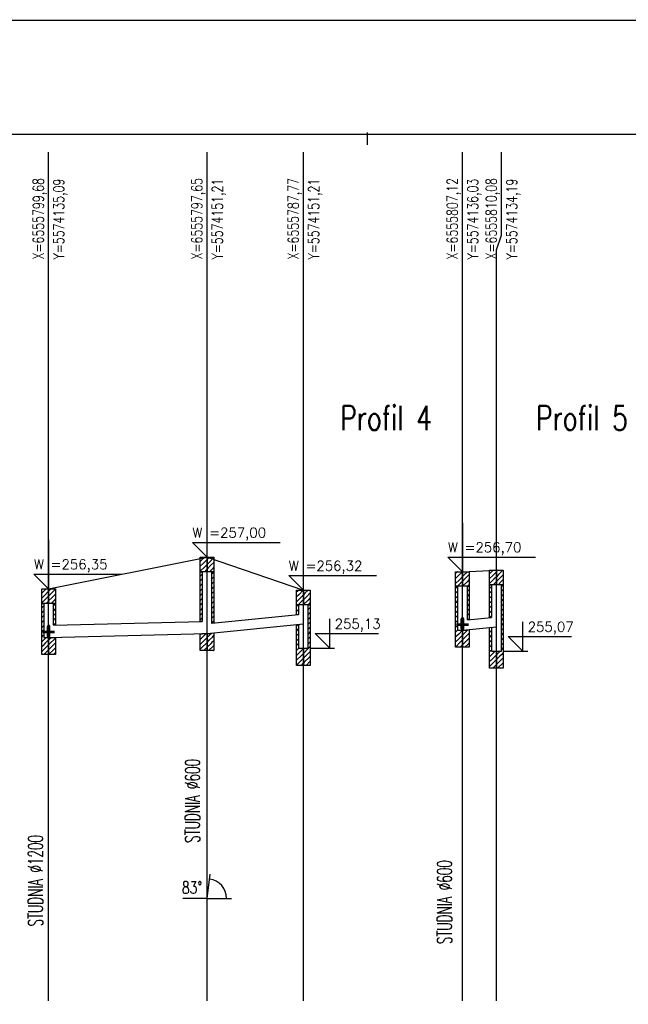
# Model space of a CAD drawing. Extents: x -1374 to -874, y -87 to 221.
# Tile 9 of 10: x -1116 to -991, y 19 to 221. Entities that reach past the tile are written whole.
import ezdxf
from ezdxf.enums import TextEntityAlignment as Align

# ---------------------------------------------------------------- set-up
doc = ezdxf.new("R2010")
doc.units = 0
doc.header["$MEASUREMENT"] = 0
for name, color, linetype in [('cienka', 7, 'Continuous'), ('cienka2', 1, 'Continuous'), ('gruba', 3, 'Continuous'), ('RAMKA Europrojekt', 7, 'Continuous'), ('srednia', 2, 'Continuous')]:
    doc.layers.add(name, color=color, linetype=linetype)
doc.styles.add('ROMANS', font='ROMANS')
doc.styles.get("Standard").update_dxf_attribs({"font": 'txt.shx'})
doc.dimstyles.get("Standard").update_dxf_attribs({"dimtxt": 0.18, "dimasz": 0.18, "dimexe": 0.18, "dimexo": 0.0625, "dimgap": 0.09, "dimtad": 0, "dimtih": 1, "dimtoh": 1, "dimdec": 4, "dimzin": 0, "dimdsep": 46, "dimtxsty": 'Standard', "dimcen": 0.09, "dimadec": 0, "dimazin": 0, "dimtfac": 1, "dimtdec": 4, "dimtofl": 0, "dimtmove": 0, "dimatfit": 3, "dimfxl": 1, "dimtolj": 1, "dimtzin": 0, "dimarcsym": 0})

# ---------------------------------------------------------------- blocks, each defined once
blk = doc.blocks.new('*X179')
at = {"layer": 'srednia', "color": 2, "linetype": 'Continuous', "ltscale": 0.01}
for p, q in [((0.29985, 0.1135), (0.29923, 0.11289)), ((0.29923, 0.11289), (0.29895, 0.1126)), ((0.29955, 0.1122), (0.29895, 0.1116)), ((0.29987, 0.11152), (0.29895, 0.1106)), ((0.30035, 0.113), (0.29955, 0.1122)), ((0.30035, 0.112), (0.29987, 0.11152)), ((0.30019, 0.11084), (0.29985, 0.1105)), ((0.30035, 0.111), (0.30019, 0.11084))]:
    blk.add_line(p, q, dxfattribs=at)
blk = doc.blocks.new('*X180')
at = {"layer": 'srednia', "color": 2, "linetype": 'Continuous', "ltscale": 0.01}
for p, q in [((0.3005, 0.11316), (0.30035, 0.113)), ((0.30085, 0.1135), (0.3005, 0.11316)), ((0.30175, 0.1134), (0.30082, 0.11248)), ((0.30082, 0.11248), (0.30035, 0.112)), ((0.30114, 0.1118), (0.30035, 0.111)), ((0.30146, 0.11111), (0.30085, 0.1105)), ((0.30175, 0.1124), (0.30114, 0.1118)), ((0.30175, 0.1114), (0.30146, 0.11111))]:
    blk.add_line(p, q, dxfattribs=at)
blk = doc.blocks.new('*X181')
at = {"layer": 'srednia', "color": 2, "linetype": 'Continuous', "ltscale": 0.01}
for p, q in [((0.33173, 0.11939), (0.33145, 0.1191)), ((0.33235, 0.12), (0.33173, 0.11939)), ((0.33285, 0.1195), (0.33205, 0.1187)), ((0.33205, 0.1187), (0.33145, 0.1181)), ((0.33237, 0.11802), (0.33145, 0.1171)), ((0.33269, 0.11734), (0.33235, 0.117)), ((0.33285, 0.1185), (0.33237, 0.11802)), ((0.33285, 0.1175), (0.33269, 0.11734))]:
    blk.add_line(p, q, dxfattribs=at)
blk = doc.blocks.new('*X182')
at = {"layer": 'srednia', "color": 2, "linetype": 'Continuous', "ltscale": 0.01}
for p, q in [((0.333, 0.11966), (0.33285, 0.1195)), ((0.33335, 0.12), (0.333, 0.11966)), ((0.33425, 0.1199), (0.33332, 0.11898)), ((0.33332, 0.11898), (0.33285, 0.1185)), ((0.33364, 0.1183), (0.33285, 0.1175)), ((0.33396, 0.11761), (0.33335, 0.117)), ((0.33425, 0.1189), (0.33364, 0.1183)), ((0.33425, 0.1179), (0.33396, 0.11761))]:
    blk.add_line(p, q, dxfattribs=at)
blk = doc.blocks.new('*X183')
at = {"layer": 'srednia', "color": 2, "linetype": 'Continuous', "ltscale": 0.01}
for p, q in [((0.35155, 0.1132), (0.35131, 0.11296)), ((0.35255, 0.1132), (0.35163, 0.11228)), ((0.35131, 0.11296), (0.3512, 0.11285)), ((0.35163, 0.11228), (0.3512, 0.11185)), ((0.35195, 0.1116), (0.3512, 0.11085)), ((0.3526, 0.11225), (0.35195, 0.1116)), ((0.3526, 0.11125), (0.35226, 0.11092)), ((0.35226, 0.11092), (0.35155, 0.1102)), ((0.35258, 0.11024), (0.35255, 0.1102)), ((0.3526, 0.11025), (0.35258, 0.11024))]:
    blk.add_line(p, q, dxfattribs=at)
blk = doc.blocks.new('*X184')
at = {"layer": 'srednia', "color": 2, "linetype": 'Continuous', "ltscale": 0.01}
for p, q in [((0.35355, 0.1132), (0.3529, 0.11256)), ((0.3529, 0.11256), (0.3526, 0.11225)), ((0.35322, 0.11187), (0.3526, 0.11125)), ((0.35354, 0.11119), (0.3526, 0.11025)), ((0.354, 0.11265), (0.35322, 0.11187)), ((0.354, 0.11165), (0.35354, 0.11119)), ((0.35386, 0.11051), (0.35355, 0.1102)), ((0.354, 0.11065), (0.35386, 0.11051))]:
    blk.add_line(p, q, dxfattribs=at)
blk = doc.blocks.new('*X185')
at = {"layer": 'srednia', "color": 2, "linetype": 'Continuous', "ltscale": 0.01}
for p, q in [((0.29895, 0.1096), (0.29899, 0.10965)), ((0.29899, 0.10965), (0.29935, 0.11)), ((0.29905, 0.1087), (0.29935, 0.109)), ((0.29895, 0.1086), (0.29905, 0.1087)), ((0.29895, 0.1076), (0.2991, 0.10776)), ((0.2991, 0.10776), (0.29935, 0.108)), ((0.29916, 0.10681), (0.29935, 0.107)), ((0.29895, 0.1066), (0.29916, 0.10681)), ((0.29895, 0.1056), (0.29921, 0.10586)), ((0.29921, 0.10586), (0.29935, 0.106)), ((0.29926, 0.10492), (0.29935, 0.105)), ((0.29895, 0.1046), (0.29926, 0.10492)), ((0.29895, 0.1036), (0.29932, 0.10397)), ((0.29928, 0.10294), (0.29895, 0.1026)), ((0.29946, 0.10311), (0.29928, 0.10294)), ((0.29932, 0.10397), (0.29935, 0.104)), ((0.29985, 0.1035), (0.29946, 0.10311)), ((0.30035, 0.103), (0.29968, 0.10233)), ((0.29915, 0.10181), (0.29895, 0.1016)), ((0.2999, 0.10156), (0.29902, 0.10068)), ((0.29968, 0.10233), (0.29915, 0.10181)), ((0.30035, 0.102), (0.2999, 0.10156)), ((0.30035, 0.101), (0.30012, 0.10078)), ((0.29902, 0.10068), (0.29895, 0.1006)), ((0.30012, 0.10078), (0.29935, 0.1))]:
    blk.add_line(p, q, dxfattribs=at)
blk = doc.blocks.new('*X186')
at = {"layer": 'srednia', "color": 2, "linetype": 'Continuous', "ltscale": 0.01}
for p, q in [((0.30174, 0.11039), (0.30135, 0.11)), ((0.30164, 0.10929), (0.30135, 0.109)), ((0.30175, 0.1094), (0.30164, 0.10929)), ((0.30175, 0.1104), (0.30174, 0.11039)), ((0.30154, 0.10819), (0.30135, 0.108)), ((0.30144, 0.1071), (0.30135, 0.107)), ((0.30175, 0.1074), (0.30144, 0.1071)), ((0.30175, 0.1084), (0.30154, 0.10819)), ((0.30175, 0.1064), (0.30138, 0.10603))]:
    blk.add_line(p, q, dxfattribs=at)
blk = doc.blocks.new('*X187')
at = {"layer": 'srednia', "color": 2, "linetype": 'Continuous', "ltscale": 0.01}
for p, q in [((0.30035, 0.103), (0.30049, 0.10314)), ((0.30049, 0.10314), (0.30085, 0.1035)), ((0.30077, 0.10243), (0.3014, 0.10305)), ((0.3014, 0.10305), (0.30175, 0.1034)), ((0.3014, 0.10305), (0.3014, 0.10305)), ((0.30035, 0.102), (0.30077, 0.10243)), ((0.30035, 0.101), (0.30106, 0.10171)), ((0.30035, 0.1), (0.30135, 0.101)), ((0.30035, 0.1), (0.30135, 0.101)), ((0.30106, 0.10171), (0.3015, 0.10215)), ((0.30135, 0.101), (0.3016, 0.10126)), ((0.3015, 0.10216), (0.30175, 0.1024)), ((0.3015, 0.10215), (0.3015, 0.10216)), ((0.3016, 0.10126), (0.30175, 0.1014)), ((0.3016, 0.10126), (0.3016, 0.10126)), ((0.30135, 0.1), (0.30163, 0.10029)), ((0.30163, 0.10029), (0.3017, 0.10036)), ((0.3017, 0.10036), (0.30175, 0.1004)), ((0.3017, 0.10036), (0.3017, 0.10036))]:
    blk.add_line(p, q, dxfattribs=at)
blk = doc.blocks.new('*X188')
at = {"layer": 'srednia', "color": 2, "linetype": 'Continuous', "ltscale": 0.01}
for p, q in [((0.33183, 0.11648), (0.33145, 0.1161)), ((0.33178, 0.11544), (0.33145, 0.1151)), ((0.33185, 0.1155), (0.33178, 0.11544)), ((0.33185, 0.1165), (0.33183, 0.11648)), ((0.33174, 0.1144), (0.33145, 0.1141)), ((0.3317, 0.11336), (0.33145, 0.1131)), ((0.33185, 0.1135), (0.3317, 0.11336)), ((0.33185, 0.1145), (0.33174, 0.1144)), ((0.33166, 0.11232), (0.33145, 0.1121)), ((0.33162, 0.11128), (0.33145, 0.1111)), ((0.33185, 0.1115), (0.33162, 0.11128)), ((0.33185, 0.1125), (0.33166, 0.11232)), ((0.33158, 0.11024), (0.33145, 0.1101)), ((0.33154, 0.10919), (0.33145, 0.1091)), ((0.33185, 0.1095), (0.33154, 0.10919)), ((0.33185, 0.1105), (0.33158, 0.11024)), ((0.3315, 0.10815), (0.33145, 0.1081)), ((0.33146, 0.10711), (0.33145, 0.1071)), ((0.33185, 0.1075), (0.33146, 0.10711)), ((0.33185, 0.1085), (0.3315, 0.10815))]:
    blk.add_line(p, q, dxfattribs=at)
blk = doc.blocks.new('*X189')
at = {"layer": 'srednia', "color": 2, "linetype": 'Continuous', "ltscale": 0.01}
for p, q in [((0.33145, 0.1031), (0.33265, 0.10431)), ((0.33145, 0.1041), (0.33163, 0.10428)), ((0.33231, 0.10296), (0.33145, 0.1021)), ((0.33163, 0.10428), (0.33163, 0.10428)), ((0.33285, 0.1035), (0.33231, 0.10296)), ((0.33265, 0.10431), (0.33265, 0.10431)), ((0.33265, 0.10431), (0.33266, 0.10431)), ((0.33164, 0.10129), (0.33145, 0.1011)), ((0.33285, 0.1025), (0.33164, 0.10129)), ((0.33285, 0.1015), (0.33216, 0.10081))]:
    blk.add_line(p, q, dxfattribs=at)
blk = doc.blocks.new('*X190')
at = {"layer": 'srednia', "color": 2, "linetype": 'Continuous', "ltscale": 0.01}
for p, q in [((0.33424, 0.1169), (0.33385, 0.1165)), ((0.3342, 0.11586), (0.33385, 0.1155)), ((0.33425, 0.1159), (0.3342, 0.11586)), ((0.33425, 0.1169), (0.33424, 0.1169)), ((0.33416, 0.11482), (0.33385, 0.1145)), ((0.33412, 0.11378), (0.33385, 0.1135)), ((0.33425, 0.1139), (0.33412, 0.11378)), ((0.33425, 0.1149), (0.33416, 0.11482)), ((0.33408, 0.11274), (0.33385, 0.1125)), ((0.33405, 0.1117), (0.33385, 0.1115)), ((0.33425, 0.1119), (0.33405, 0.1117)), ((0.33425, 0.1129), (0.33408, 0.11274)), ((0.33401, 0.11066), (0.33385, 0.1105)), ((0.33397, 0.10962), (0.33385, 0.1095)), ((0.33425, 0.1099), (0.33397, 0.10962)), ((0.33425, 0.1109), (0.33401, 0.11066)), ((0.33393, 0.10858), (0.33385, 0.1085)), ((0.33389, 0.10754), (0.33385, 0.1075)), ((0.33425, 0.1079), (0.33389, 0.10754)), ((0.33425, 0.1089), (0.33393, 0.10858)), ((0.33425, 0.1069), (0.33385, 0.1065)), ((0.33385, 0.1065), (0.33385, 0.1065))]:
    blk.add_line(p, q, dxfattribs=at)
blk = doc.blocks.new('*X191')
at = {"layer": 'srednia', "color": 2, "linetype": 'Continuous', "ltscale": 0.01}
for p, q in [((0.33285, 0.1035), (0.33308, 0.10373)), ((0.33285, 0.1025), (0.33336, 0.10302)), ((0.33308, 0.10373), (0.33366, 0.10431)), ((0.33336, 0.10302), (0.33393, 0.10358)), ((0.33393, 0.10358), (0.33394, 0.10359)), ((0.33394, 0.10359), (0.33425, 0.1039)), ((0.33285, 0.1015), (0.33365, 0.1023)), ((0.33316, 0.10081), (0.33393, 0.10159)), ((0.33365, 0.1023), (0.33403, 0.10269)), ((0.33393, 0.10159), (0.33413, 0.10179)), ((0.33403, 0.10269), (0.33404, 0.10269)), ((0.33404, 0.10269), (0.33425, 0.1029)), ((0.33413, 0.10179), (0.33414, 0.10179)), ((0.33414, 0.10179), (0.33425, 0.1019)), ((0.33416, 0.10081), (0.33422, 0.10087)), ((0.33422, 0.10087), (0.33424, 0.10089)), ((0.33424, 0.10089), (0.33425, 0.1009)), ((0.33424, 0.10089), (0.33424, 0.10089))]:
    blk.add_line(p, q, dxfattribs=at)
blk = doc.blocks.new('*X192')
at = {"layer": 'srednia', "color": 2, "linetype": 'Continuous', "ltscale": 0.01}
for p, q in [((0.3512, 0.10985), (0.35155, 0.1102)), ((0.35137, 0.10902), (0.3512, 0.10885)), ((0.3516, 0.10925), (0.35137, 0.10902)), ((0.3516, 0.10825), (0.35153, 0.10818))]:
    blk.add_line(p, q, dxfattribs=at)
blk = doc.blocks.new('*X193')
at = {"layer": 'srednia', "color": 2, "linetype": 'Continuous', "ltscale": 0.01}
for p, q in [((0.3512, 0.10585), (0.35122, 0.10587)), ((0.3512, 0.10485), (0.35129, 0.10495)), ((0.35122, 0.10587), (0.35153, 0.10618)), ((0.35129, 0.10495), (0.3516, 0.10525)), ((0.3512, 0.10385), (0.35137, 0.10403)), ((0.3512, 0.10285), (0.35145, 0.1031)), ((0.35137, 0.10403), (0.3516, 0.10425)), ((0.35145, 0.1031), (0.3516, 0.10325)), ((0.3512, 0.10185), (0.35152, 0.10218)), ((0.35159, 0.10124), (0.3512, 0.10085)), ((0.35152, 0.10218), (0.3516, 0.10225)), ((0.35161, 0.10126), (0.35159, 0.10124)), ((0.35165, 0.1013), (0.35161, 0.10126)), ((0.3526, 0.10125), (0.35183, 0.10048)), ((0.35146, 0.10011), (0.3512, 0.09985)), ((0.35133, 0.09899), (0.3512, 0.09885)), ((0.35227, 0.09893), (0.3512, 0.09786)), ((0.35205, 0.09971), (0.35133, 0.09899)), ((0.35183, 0.10048), (0.35146, 0.10011)), ((0.3526, 0.10025), (0.35205, 0.09971)), ((0.3526, 0.09925), (0.35227, 0.09893)), ((0.3512, 0.09786), (0.3512, 0.09785)), ((0.3525, 0.09815), (0.35215, 0.0978)), ((0.3526, 0.09825), (0.3525, 0.09815))]:
    blk.add_line(p, q, dxfattribs=at)
blk = doc.blocks.new('*X194')
at = {"layer": 'srednia', "color": 2, "linetype": 'Continuous', "ltscale": 0.01}
for p, q in [((0.3536, 0.10925), (0.35397, 0.10963)), ((0.35397, 0.10963), (0.354, 0.10965)), ((0.3536, 0.10825), (0.35393, 0.10858)), ((0.3536, 0.10725), (0.35388, 0.10753)), ((0.35388, 0.10753), (0.354, 0.10765)), ((0.35393, 0.10858), (0.354, 0.10865)), ((0.3536, 0.10625), (0.35383, 0.10649)), ((0.3536, 0.10525), (0.35379, 0.10544)), ((0.35379, 0.10544), (0.354, 0.10565)), ((0.35383, 0.10649), (0.354, 0.10665)), ((0.3536, 0.10425), (0.35374, 0.10439)), ((0.3536, 0.10325), (0.35369, 0.10335)), ((0.35369, 0.10335), (0.354, 0.10365)), ((0.35374, 0.10439), (0.354, 0.10465)), ((0.3526, 0.10125), (0.35265, 0.1013)), ((0.35358, 0.10124), (0.3526, 0.10025)), ((0.3536, 0.10126), (0.35358, 0.10124)), ((0.3536, 0.10225), (0.35364, 0.1023)), ((0.354, 0.10165), (0.3536, 0.10126)), ((0.35364, 0.1023), (0.354, 0.10265)), ((0.35318, 0.09984), (0.3526, 0.09925)), ((0.35381, 0.09946), (0.35278, 0.09844)), ((0.35371, 0.10036), (0.35318, 0.09984)), ((0.354, 0.10065), (0.35371, 0.10036)), ((0.354, 0.09965), (0.35381, 0.09946)), ((0.35278, 0.09844), (0.3526, 0.09825)), ((0.35391, 0.09857), (0.35315, 0.0978)), ((0.354, 0.09865), (0.35391, 0.09857))]:
    blk.add_line(p, q, dxfattribs=at)
blk = doc.blocks.new('*X195')
at = {"layer": 'srednia', "color": 2, "linetype": 'Continuous', "ltscale": 0.01}
for p, q in [((0.45133, 0.11673), (0.4512, 0.1166)), ((0.45165, 0.11605), (0.4512, 0.1156)), ((0.45196, 0.11536), (0.4512, 0.1146)), ((0.4516, 0.117), (0.45133, 0.11673)), ((0.4526, 0.117), (0.45165, 0.11605)), ((0.4526, 0.117), (0.45165, 0.11605)), ((0.4526, 0.116), (0.45196, 0.11536)), ((0.45228, 0.11468), (0.4516, 0.114)), ((0.4526, 0.115), (0.45228, 0.11468))]:
    blk.add_line(p, q, dxfattribs=at)
blk = doc.blocks.new('*X196')
at = {"layer": 'srednia', "color": 2, "linetype": 'Continuous', "ltscale": 0.01}
for p, q in [((0.45292, 0.11632), (0.4526, 0.116)), ((0.45324, 0.11564), (0.4526, 0.115)), ((0.4536, 0.117), (0.45292, 0.11632)), ((0.454, 0.1164), (0.45324, 0.11564)), ((0.454, 0.1154), (0.45355, 0.11495)), ((0.45355, 0.11495), (0.4526, 0.114)), ((0.45355, 0.11495), (0.4526, 0.114)), ((0.45387, 0.11427), (0.4536, 0.114)), ((0.454, 0.1144), (0.45387, 0.11427))]:
    blk.add_line(p, q, dxfattribs=at)
blk = doc.blocks.new('*X197')
at = {"layer": 'srednia', "color": 2, "linetype": 'Continuous', "ltscale": 0.01}
for p, q in [((0.4589, 0.1173), (0.4584, 0.1168)), ((0.4584, 0.1168), (0.45817, 0.11657)), ((0.45872, 0.11612), (0.45817, 0.11557)), ((0.45904, 0.11544), (0.45817, 0.11457)), ((0.45957, 0.11697), (0.45872, 0.11612)), ((0.45957, 0.11597), (0.45904, 0.11544)), ((0.45935, 0.11475), (0.4589, 0.1143)), ((0.45957, 0.11497), (0.45935, 0.11475))]:
    blk.add_line(p, q, dxfattribs=at)
blk = doc.blocks.new('*X198')
at = {"layer": 'srednia', "color": 2, "linetype": 'Continuous', "ltscale": 0.01}
for p, q in [((0.45967, 0.11707), (0.45957, 0.11697)), ((0.4599, 0.1173), (0.45967, 0.11707)), ((0.4609, 0.1173), (0.45999, 0.11639)), ((0.45999, 0.11639), (0.45957, 0.11597)), ((0.46031, 0.11571), (0.45957, 0.11497)), ((0.46097, 0.11637), (0.46031, 0.11571)), ((0.46097, 0.11537), (0.46063, 0.11503)), ((0.46063, 0.11503), (0.4599, 0.1143)), ((0.46094, 0.11434), (0.4609, 0.1143)), ((0.46097, 0.11437), (0.46094, 0.11434))]:
    blk.add_line(p, q, dxfattribs=at)
blk = doc.blocks.new('*X199')
at = {"layer": 'srednia', "color": 2, "linetype": 'Continuous', "ltscale": 0.01}
for p, q in [((0.4512, 0.1136), (0.45122, 0.11362)), ((0.45122, 0.11362), (0.4516, 0.114)), ((0.45122, 0.11362), (0.4516, 0.114)), ((0.4512, 0.1126), (0.45126, 0.11266)), ((0.4512, 0.1116), (0.4513, 0.1117)), ((0.45126, 0.11266), (0.4516, 0.113)), ((0.4513, 0.1117), (0.4516, 0.112)), ((0.4512, 0.1106), (0.45134, 0.11074)), ((0.4512, 0.1096), (0.45139, 0.10979)), ((0.45134, 0.11074), (0.4516, 0.111)), ((0.45139, 0.10979), (0.4516, 0.11)), ((0.45143, 0.10883), (0.4516, 0.109)), ((0.4512, 0.1086), (0.45143, 0.10883)), ((0.4512, 0.1076), (0.45147, 0.10787)), ((0.45147, 0.10787), (0.4516, 0.108)), ((0.45151, 0.10691), (0.4516, 0.107)), ((0.4512, 0.1066), (0.45151, 0.10691)), ((0.4512, 0.1056), (0.45156, 0.10596)), ((0.4516, 0.105), (0.4512, 0.1046)), ((0.4512, 0.1046), (0.4516, 0.105)), ((0.45156, 0.10596), (0.4516, 0.106)), ((0.4526, 0.105), (0.45182, 0.10422)), ((0.4526, 0.105), (0.45182, 0.10422)), ((0.45147, 0.10387), (0.4512, 0.1036)), ((0.45204, 0.10344), (0.45134, 0.10274)), ((0.45182, 0.10422), (0.45147, 0.10387)), ((0.4526, 0.104), (0.45204, 0.10344)), ((0.4526, 0.103), (0.45227, 0.10267)), ((0.45134, 0.10274), (0.4512, 0.1026)), ((0.45121, 0.10161), (0.4512, 0.1016)), ((0.45227, 0.10267), (0.45121, 0.10161)), ((0.45249, 0.10189), (0.4521, 0.1015)), ((0.4526, 0.102), (0.45249, 0.10189))]:
    blk.add_line(p, q, dxfattribs=at)
blk = doc.blocks.new('*X200')
at = {"layer": 'srednia', "color": 2, "linetype": 'Continuous', "ltscale": 0.01}
for p, q in [((0.45396, 0.11336), (0.4536, 0.113)), ((0.454, 0.1134), (0.45396, 0.11336)), ((0.4539, 0.1123), (0.4536, 0.112)), ((0.45384, 0.11124), (0.4536, 0.111)), ((0.454, 0.1114), (0.45384, 0.11124)), ((0.454, 0.1124), (0.4539, 0.1123)), ((0.45378, 0.11018), (0.4536, 0.11)), ((0.45372, 0.10912), (0.4536, 0.109)), ((0.454, 0.1094), (0.45372, 0.10912)), ((0.454, 0.1104), (0.45378, 0.11018)), ((0.45365, 0.10806), (0.4536, 0.108)), ((0.454, 0.1084), (0.45365, 0.10806)), ((0.454, 0.1074), (0.45371, 0.10711))]:
    blk.add_line(p, q, dxfattribs=at)
blk = doc.blocks.new('*X201')
at = {"layer": 'srednia', "color": 2, "linetype": 'Continuous', "ltscale": 0.01}
for p, q in [((0.45289, 0.10429), (0.4536, 0.105)), ((0.45289, 0.10429), (0.4536, 0.105)), ((0.4536, 0.105), (0.45361, 0.10501)), ((0.4536, 0.105), (0.45361, 0.10501)), ((0.45361, 0.10501), (0.45371, 0.10511)), ((0.4526, 0.104), (0.45289, 0.10429)), ((0.4526, 0.103), (0.45317, 0.10357)), ((0.45317, 0.10357), (0.4537, 0.1041)), ((0.45346, 0.10286), (0.4538, 0.10321)), ((0.4537, 0.1041), (0.45371, 0.10411)), ((0.45371, 0.10411), (0.454, 0.1044)), ((0.4538, 0.10321), (0.45381, 0.10321)), ((0.45381, 0.10321), (0.454, 0.1034)), ((0.4526, 0.102), (0.45346, 0.10286)), ((0.4531, 0.1015), (0.45374, 0.10214)), ((0.45374, 0.10214), (0.45391, 0.10231)), ((0.45391, 0.10231), (0.454, 0.1024)), ((0.45391, 0.10231), (0.45391, 0.10231))]:
    blk.add_line(p, q, dxfattribs=at)
blk = doc.blocks.new('*X202')
at = {"layer": 'srednia', "color": 2, "linetype": 'Continuous', "ltscale": 0.01}
for p, q in [((0.45855, 0.11395), (0.45817, 0.11357)), ((0.45857, 0.11397), (0.45855, 0.11395)), ((0.45849, 0.11289), (0.45817, 0.11257)), ((0.45842, 0.11182), (0.45817, 0.11157)), ((0.45857, 0.11197), (0.45842, 0.11182)), ((0.45857, 0.11297), (0.45849, 0.11289)), ((0.45836, 0.11076), (0.45817, 0.11057)), ((0.4583, 0.1097), (0.45817, 0.10957)), ((0.45857, 0.10997), (0.4583, 0.1097)), ((0.45857, 0.11097), (0.45836, 0.11076)), ((0.45823, 0.10863), (0.45817, 0.10857)), ((0.45857, 0.10797), (0.45817, 0.10757)), ((0.45817, 0.10757), (0.45817, 0.10757)), ((0.45857, 0.10897), (0.45823, 0.10863))]:
    blk.add_line(p, q, dxfattribs=at)
blk = doc.blocks.new('*X203')
at = {"layer": 'srednia', "color": 2, "linetype": 'Continuous', "ltscale": 0.01}
for p, q in [((0.45824, 0.10465), (0.45857, 0.10497)), ((0.45817, 0.10457), (0.45824, 0.10465)), ((0.45817, 0.10357), (0.45832, 0.10372)), ((0.45832, 0.10372), (0.45857, 0.10397)), ((0.4584, 0.1028), (0.45857, 0.10297)), ((0.45817, 0.10257), (0.4584, 0.1028)), ((0.45817, 0.10157), (0.45847, 0.10187)), ((0.45817, 0.10057), (0.45855, 0.10095)), ((0.45847, 0.10187), (0.45857, 0.10197)), ((0.45855, 0.10095), (0.45857, 0.10097)), ((0.45848, 0.09988), (0.45817, 0.09957)), ((0.45895, 0.09935), (0.45835, 0.09875)), ((0.45873, 0.10013), (0.45848, 0.09988)), ((0.4593, 0.1007), (0.45873, 0.10013)), ((0.45957, 0.09997), (0.45895, 0.09935)), ((0.45957, 0.09897), (0.45918, 0.09858)), ((0.45835, 0.09875), (0.45817, 0.09857)), ((0.45822, 0.09762), (0.45817, 0.09757)), ((0.45918, 0.09858), (0.45822, 0.09762)), ((0.4594, 0.0978), (0.4588, 0.0972)), ((0.45957, 0.09797), (0.4594, 0.0978))]:
    blk.add_line(p, q, dxfattribs=at)
blk = doc.blocks.new('*X204')
at = {"layer": 'srednia', "color": 2, "linetype": 'Continuous', "ltscale": 0.01}
for p, q in [((0.46057, 0.11397), (0.4609, 0.1143)), ((0.46057, 0.11297), (0.46094, 0.11334)), ((0.46094, 0.11334), (0.46097, 0.11337)), ((0.46057, 0.11197), (0.46091, 0.11231)), ((0.46057, 0.11097), (0.46088, 0.11128)), ((0.46088, 0.11128), (0.46097, 0.11137)), ((0.46091, 0.11231), (0.46097, 0.11237)), ((0.46057, 0.10997), (0.46085, 0.11025)), ((0.46057, 0.10897), (0.46082, 0.10922)), ((0.46082, 0.10922), (0.46097, 0.10937)), ((0.46085, 0.11025), (0.46097, 0.11037)), ((0.46057, 0.10797), (0.46079, 0.10819)), ((0.46057, 0.10697), (0.46076, 0.10716)), ((0.46076, 0.10716), (0.46097, 0.10737)), ((0.46079, 0.10819), (0.46097, 0.10837)), ((0.46057, 0.10597), (0.46072, 0.10613)), ((0.46057, 0.10497), (0.46069, 0.10509)), ((0.46069, 0.10509), (0.46097, 0.10537)), ((0.46072, 0.10613), (0.46097, 0.10637)), ((0.46057, 0.10397), (0.46066, 0.10406)), ((0.46057, 0.10297), (0.46063, 0.10303)), ((0.46063, 0.10303), (0.46097, 0.10337)), ((0.46066, 0.10406), (0.46097, 0.10437)), ((0.46057, 0.10197), (0.4606, 0.102)), ((0.46057, 0.10097), (0.46097, 0.10137)), ((0.46057, 0.10097), (0.46057, 0.10097)), ((0.4606, 0.102), (0.46097, 0.10237)), ((0.45957, 0.09997), (0.4603, 0.1007)), ((0.46027, 0.09967), (0.45957, 0.09897)), ((0.46074, 0.09914), (0.45987, 0.09827)), ((0.46064, 0.10004), (0.46027, 0.09967)), ((0.46097, 0.10037), (0.46064, 0.10004)), ((0.46097, 0.09937), (0.46074, 0.09914)), ((0.45987, 0.09827), (0.45957, 0.09797)), ((0.46085, 0.09825), (0.4598, 0.0972)), ((0.46095, 0.09735), (0.4608, 0.0972)), ((0.46097, 0.09837), (0.46085, 0.09825)), ((0.46097, 0.09737), (0.46095, 0.09735))]:
    blk.add_line(p, q, dxfattribs=at)
blk = doc.blocks.new('*D215')
at = {"color": 0, "linetype": 'Continuous', "lineweight": -2}
for p, q in [((-1373.91, 197.44), (-1373.91, 221.27)), ((-1373.73, 221.09), (-1124.54, 221.09)), ((-874.09, 221.09), (-1123.28, 221.09)), ((-873.91, 197.44), (-873.91, 221.27))]:
    blk.add_line(p, q, dxfattribs=at)
at = {"color": 0, "linetype": 'Continuous'}
for points in [[(-1373.73, 221.12), (-1373.73, 221.06), (-1373.91, 221.09)], [(-874.09, 221.06), (-874.09, 221.12), (-873.91, 221.09)]]:
    blk.add_solid(points, dxfattribs=at)
at = {"layer": 'Defpoints', "color": 0, "linetype": 'Continuous'}
for p in [(-873.91, 221.09), (-1373.91, 197.38), (-873.91, 197.38)]:
    blk.add_point(p, dxfattribs=at)
at = {"color": 0, "linetype": 'Continuous', "insert": (-1123.91, 221.09), "char_height": 0.18, "attachment_point": 5}
blk.add_mtext('\\A1;500.0000', dxfattribs=at)

msp = doc.modelspace()

# ---------------------------------------------------------------- linework, layer by layer
at = {"layer": 'cienka', "color": 7, "linetype": 'Continuous', "ltscale": 0.01}
for p, q in [((-1110.22165, 104.63061), (-1110.22165, 194.13061)), ((-1077.72165, 111.13061), (-1077.72165, 194.13061)), ((-1057.96746, 104.33061), (-1057.96746, 194.13061)), ((-1025.3611, 108.13061), (-1025.3611, 194.13061)), ((-1017.3611, 177.13061), (-1017.3611, 194.13061)), ((-1018.39547, 174.13061), (-1017.3611, 177.13061)), ((-1018.39547, 108.43061), (-1018.39547, 174.13061)), ((-1025.3611, 118.13061), (-1025.3611, 158.13061)), ((-1025.3611, 118.13061), (-1025.3611, 158.13061)), ((-1110.22165, 114.63061), (-1110.22165, 154.63061)), ((-1110.22165, 114.63061), (-1110.22165, 154.63061)), ((-1025.3611, 118.13061), (-1025.3611, 114.13061)), ((-1025.3611, 118.13061), (-1025.3611, 114.13061)), ((-1110.22165, 114.63061), (-1110.22165, 110.63061)), ((-1110.22165, 114.63061), (-1110.22165, 110.63061)), ((-1025.3611, 114.13061), (-1025.3611, 108.13061)), ((-1077.72165, 20.13061), (-1077.72165, 111.13061)), ((-1110.22165, 110.63061), (-1110.22165, 104.63061)), ((-1025.3611, 20.13061), (-1025.3611, 108.13061)), ((-1018.39547, 20.13061), (-1018.39547, 108.43061)), ((-1110.22165, 20.13061), (-1110.22165, 104.63061)), ((-1057.96746, 20.13061), (-1057.96746, 104.33061)), ((-1026.6111, 97.42139), (-1024.1111, 97.42139)), ((-1026.5611, 97.17144), (-1024.1611, 97.17144)), ((-1111.47165, 95.92157), (-1108.97165, 95.92157)), ((-1111.47165, 95.92139), (-1108.97165, 95.92139)), ((-1111.42165, 95.63041), (-1109.02165, 95.63041)), ((-1077.72165, 41.13061), (-1072.72165, 41.13061))]:
    msp.add_line(p, q, dxfattribs=at)
msp.add_arc((-1077.72165, 41.13061), 4, 0, 82.8367005, dxfattribs=at)
at = {"layer": 'cienka2', "color": 1, "linetype": 'Continuous', "ltscale": 0.01}
for p, q in [((-1077.72165, 111.13061), (-1077.72165, 117.13061)), ((-1077.72165, 111.13061), (-1080.72165, 114.13061)), ((-1080.72165, 114.13061), (-1062.72165, 114.13061)), ((-1025.3611, 108.13061), (-1025.3611, 114.13061)), ((-1018.39547, 108.43061), (-1018.39547, 114.43061)), ((-1025.3611, 108.13061), (-1028.3611, 111.13061)), ((-1028.3611, 111.13061), (-1010.3611, 111.13061)), ((-1110.22165, 104.63061), (-1110.22165, 110.63061)), ((-1057.96746, 104.33061), (-1057.96746, 110.33061)), ((-1110.22165, 104.63061), (-1113.22165, 107.63061)), ((-1113.22165, 107.63061), (-1095.22165, 107.63061)), ((-1057.96746, 104.33061), (-1060.96746, 107.33061)), ((-1060.96746, 107.33061), (-1042.96746, 107.33061)), ((-1052.56746, 92.43061), (-1052.56746, 98.43061)), ((-1012.99547, 91.83061), (-1012.99547, 97.83061)), ((-1052.56746, 92.43061), (-1055.56746, 95.43061)), ((-1055.56746, 95.43061), (-1042.56746, 95.43061)), ((-1012.99547, 91.83061), (-1015.99547, 94.83061)), ((-1015.99547, 94.83061), (-1002.99547, 94.83061)), ((-1056.56746, 92.43061), (-1051.56746, 92.43061)), ((-1016.99547, 91.83061), (-1011.99547, 91.83061))]:
    msp.add_line(p, q, dxfattribs=at)
at = {"layer": 'gruba', "color": 3, "linetype": 'Continuous', "ltscale": 0.01}
for p, q in [((-1110.22165, 104.63061), (-1077.72165, 111.13061)), ((-1077.72165, 111.13061), (-1057.96746, 104.33061)), ((-1025.3611, 108.13061), (-1018.39547, 108.43061)), ((-1110.47165, 94.92157), (-1110.47165, 96.92157)), ((-1110.47165, 94.92139), (-1110.47165, 96.92139)), ((-1109.97165, 94.92157), (-1109.97165, 96.92157)), ((-1109.97165, 94.92139), (-1109.97165, 96.92139)), ((-1025.6111, 96.42139), (-1025.6111, 98.42139)), ((-1025.5611, 96.37144), (-1025.5611, 97.97144)), ((-1025.1611, 96.37144), (-1025.1611, 97.97144)), ((-1025.1111, 96.42139), (-1025.1111, 98.42139)), ((-1110.42165, 94.83041), (-1110.42165, 96.43041)), ((-1110.02165, 94.83041), (-1110.02165, 96.43041))]:
    msp.add_line(p, q, dxfattribs=at)
for centre, radius, start, end in [((-1110.22165, 96.92157), 0.25, 0, 180), ((-1110.22165, 96.92139), 0.25, 0, 180), ((-1025.3611, 98.42139), 0.25, 0, 180), ((-1025.3611, 97.97144), 0.2, 0, 180), ((-1110.22165, 94.92157), 0.25, 180, 0), ((-1110.22165, 94.92139), 0.25, 180, 0), ((-1110.22165, 96.43041), 0.2, 0, 180), ((-1025.3611, 96.42139), 0.25, 180, 0), ((-1025.3611, 96.37144), 0.2, 180, 0), ((-1110.22165, 94.83041), 0.2, 180, 0)]:
    msp.add_arc(centre, radius, start, end, dxfattribs=at)
at = {"layer": 'RAMKA Europrojekt'}
msp.add_lwpolyline([(-1374.00807, 197.77651), (-874.00807, 197.77651), (-874.00807, -87.30779), (-1374.00807, -87.30779)], close=True, dxfattribs=at)
at = {"layer": 'srednia', "color": 2, "linetype": 'Continuous', "ltscale": 0.01}
for p, q in [((-1044.88787, 198.13061), (-1044.88787, 195.63061)), ((-1110.22165, 104.63061), (-1077.72165, 111.13061)), ((-1077.72165, 111.13061), (-1057.96746, 104.33061)), ((-1025.3611, 108.13061), (-1018.39547, 108.43061)), ((-1076.72165, 97.54351), (-1058.96746, 99.31893)), ((-1109.22165, 97.15564), (-1078.72165, 97.91814)), ((-1077.72165, 95.44311), (-1057.96746, 97.41853)), ((-1024.3611, 98.23101), (-1019.39547, 98.72757)), ((-1110.22165, 94.63061), (-1077.72165, 95.44311)), ((-1025.3611, 96.13061), (-1018.39547, 96.82717)), ((-1077.72165, 41.13061), (-1077.09816, 46.09158)), ((-1077.72165, 41.13061), (-1082.72165, 41.13061))]:
    msp.add_line(p, q, dxfattribs=at)
for points in [[(-1079.12165, 111.13061), (-1077.72165, 111.13061), (-1077.72165, 108.13061), (-1079.12165, 108.13061), (-1079.12165, 111.13061)], [(-1077.72165, 111.13061), (-1076.32165, 111.13061), (-1076.32165, 108.13061), (-1077.72165, 108.13061), (-1077.72165, 111.13061)], [(-1078.72165, 108.13061), (-1078.72165, 97.92061), (-1079.12165, 97.91061), (-1079.12165, 108.13061), (-1078.72165, 108.13061)], [(-1076.32165, 108.13061), (-1076.32165, 97.58061), (-1076.72165, 97.54061), (-1076.72165, 108.13061), (-1076.32165, 108.13061)], [(-1026.7611, 108.13061), (-1025.3611, 108.13061), (-1025.3611, 105.13061), (-1026.7611, 105.13061), (-1026.7611, 108.13061)], [(-1025.3611, 108.13061), (-1023.9611, 108.13061), (-1023.9611, 105.13061), (-1025.3611, 105.13061), (-1025.3611, 108.13061)], [(-1019.79547, 108.43061), (-1018.39547, 108.43061), (-1018.39547, 105.43061), (-1019.79547, 105.43061), (-1019.79547, 108.43061)], [(-1018.39547, 108.43061), (-1016.99547, 108.43061), (-1016.99547, 105.43061), (-1018.39547, 105.43061), (-1018.39547, 108.43061)], [(-1026.3611, 105.13061), (-1026.3611, 96.13061), (-1025.3611, 96.13061), (-1025.3611, 92.63061), (-1026.7611, 92.63061), (-1026.7611, 105.13061), (-1026.3611, 105.13061)], [(-1023.9611, 105.13061), (-1023.9611, 98.27061), (-1024.3611, 98.23061), (-1024.3611, 105.13061), (-1023.9611, 105.13061)], [(-1019.3911, 105.43061), (-1019.3911, 98.73061), (-1019.7911, 98.69061), (-1019.7911, 105.43061), (-1019.3911, 105.43061)], [(-1018.39547, 91.83061), (-1017.39547, 91.83061), (-1017.39547, 105.43061), (-1016.99547, 105.43061), (-1016.99547, 88.33061), (-1018.39547, 88.33061), (-1018.39547, 91.83061)], [(-1111.62165, 104.63061), (-1110.22165, 104.63061), (-1110.22165, 101.63061), (-1111.62165, 101.63061), (-1111.62165, 104.63061)], [(-1110.22165, 104.63061), (-1108.82165, 104.63061), (-1108.82165, 101.63061), (-1110.22165, 101.63061), (-1110.22165, 104.63061)], [(-1059.36746, 104.33061), (-1057.96746, 104.33061), (-1057.96746, 101.33061), (-1059.36746, 101.33061), (-1059.36746, 104.33061)], [(-1057.96746, 104.33061), (-1056.56746, 104.33061), (-1056.56746, 101.33061), (-1057.96746, 101.33061), (-1057.96746, 104.33061)], [(-1111.22165, 101.63061), (-1111.22165, 94.63061), (-1110.22165, 94.63061), (-1110.22165, 91.13061), (-1111.62165, 91.13061), (-1111.62165, 101.63061), (-1111.22165, 101.63061)], [(-1108.82165, 101.63061), (-1108.82165, 97.17061), (-1109.22165, 97.16061), (-1109.22165, 101.63061), (-1108.82165, 101.63061)], [(-1058.97165, 101.33061), (-1058.97165, 99.32061), (-1059.37165, 99.28061), (-1059.37165, 101.33061), (-1058.97165, 101.33061)], [(-1057.96746, 92.43061), (-1056.96746, 92.43061), (-1056.96746, 101.33061), (-1056.56746, 101.33061), (-1056.56746, 88.93061), (-1057.96746, 88.93061), (-1057.96746, 92.43061)], [(-1058.97165, 92.43061), (-1057.97165, 92.43061), (-1057.97165, 88.93061), (-1059.37165, 88.93061), (-1059.37165, 97.28061), (-1058.97165, 97.32061), (-1058.97165, 92.43061)], [(-1077.72165, 95.44061), (-1077.72165, 91.94061), (-1079.12165, 91.94061), (-1079.12165, 95.41061), (-1078.72165, 95.42061), (-1078.72165, 95.44061), (-1077.72165, 95.44061)], [(-1076.32165, 91.94061), (-1077.72165, 91.94061), (-1077.72165, 95.44061), (-1076.72165, 95.44061), (-1076.72165, 95.54061), (-1076.32165, 95.58061), (-1076.32165, 91.94061)], [(-1023.9611, 92.63061), (-1025.3611, 92.63061), (-1025.3611, 96.13061), (-1024.3611, 96.13061), (-1024.3611, 96.23061), (-1023.9611, 96.27061), (-1023.9611, 92.63061)], [(-1019.3911, 91.83061), (-1018.3911, 91.83061), (-1018.3911, 88.33061), (-1019.7911, 88.33061), (-1019.7911, 96.69061), (-1019.3911, 96.73061), (-1019.3911, 91.83061)], [(-1108.82165, 91.13061), (-1110.22165, 91.13061), (-1110.22165, 94.63061), (-1109.22165, 94.63061), (-1109.22165, 94.66061), (-1108.82165, 94.67061), (-1108.82165, 91.13061)]]:
    msp.add_lwpolyline(points, dxfattribs=at)

# ---------------------------------------------------------------- block references
at = {"linetype": 'Continuous', "xscale": 1000, "yscale": 1000, "zscale": 1000}
for name, p in [('*X181', (-1410.56702, -8.86939)), ('*X182', (-1410.56702, -8.86939)), ('*X188', (-1410.56702, -8.86939)), ('*X190', (-1410.56702, -8.86939)), ('*X195', (-1477.96066, -8.86939)), ('*X196', (-1477.96066, -8.86939)), ('*X197', (-1477.96066, -8.86939)), ('*X198', (-1477.96066, -8.86939)), ('*X199', (-1477.96066, -8.86939)), ('*X202', (-1477.96066, -8.86939)), ('*X204', (-1477.96066, -8.86939)), ('*X179', (-1410.56702, -8.86939)), ('*X180', (-1410.56702, -8.86939)), ('*X183', (-1410.56702, -8.86939)), ('*X184', (-1410.56702, -8.86939)), ('*X200', (-1477.96066, -8.86939)), ('*X185', (-1410.56702, -8.86939)), ('*X186', (-1410.56702, -8.86939)), ('*X192', (-1410.56702, -8.86939)), ('*X194', (-1410.56702, -8.86939)), ('*X193', (-1410.56702, -8.86939)), ('*X189', (-1410.56702, -8.86939)), ('*X191', (-1410.56702, -8.86939)), ('*X201', (-1477.96066, -8.86939)), ('*X203', (-1477.96066, -8.86939)), ('*X187', (-1410.56702, -8.86939))]:
    msp.add_blockref(name, p, dxfattribs=at)

# ---------------------------------------------------------------- texts
at = {"layer": 'cienka', "color": 7, "linetype": 'Continuous', "ltscale": 0.01, "style": 'ROMANS'}
for s, height, width, p in [('X=6555799,68', 2.2, 0.75, (-1111.22165, 172.13061)), ('Y=5574135,09', 2.2, 0.75, (-1107.02165, 172.13061)), ('X=6555797,65', 2.2, 0.75, (-1078.72165, 172.13061)), ('Y=5574151,21', 2.2, 0.75, (-1074.52165, 172.13061)), ('X=6555787,77', 2.2, 0.75, (-1058.96746, 172.13061)), ('Y=5574151,21', 2.2, 0.75, (-1054.76746, 172.13061)), ('X=6555807,12', 2.2, 0.75, (-1026.3611, 172.13061)), ('Y=5574136,03', 2.2, 0.75, (-1022.1611, 172.13061)), ('X=6555810,08', 2.2, 0.75, (-1018.3611, 172.13061)), ('Y=5574134,19', 2.2, 0.75, (-1014.1611, 172.13061)), ('STUDNIA %%C600', 3, 0.6, (-1079.23482, 52.54868)), ('STUDNIA %%C1200', 3, 0.6, (-1111.39099, 35.40958)), ('STUDNIA %%C600', 3, 0.6, (-1027.54008, 31.78828))]:
    msp.add_text(s, height=height, rotation=90, dxfattribs=dict(at, width=width)).set_placement(p)
at = {"layer": 'cienka', "color": 7, "linetype": 'Continuous', "ltscale": 0.01, "style": 'ROMANS', "width": 0.75}
msp.add_text('83%%d', height=2.5, dxfattribs=at).set_placement((-1078.72165, 42.13061), align=Align.RIGHT)
at = {"layer": 'cienka2', "color": 1, "linetype": 'Continuous', "ltscale": 0.01, "style": 'ROMANS'}
for s, p in [('W =257,00', (-1080.72165, 115.13061)), ('W =256,70', (-1028.3611, 112.13061)), ('W =256,35', (-1113.22165, 108.63061)), ('W =256,32', (-1060.96746, 108.33061)), ('255,13', (-1051.56746, 96.43061)), ('255,07', (-1011.99547, 95.83061))]:
    msp.add_text(s, height=2, dxfattribs=at).set_placement(p)
at = {"layer": 'gruba', "color": 3, "linetype": 'Continuous', "ltscale": 0.01, "style": 'ROMANS', "width": 0.75}
for s, p in [('Profil 4', (-1041.02205, 137.13061)), ('Profil 5', (-1000.86402, 137.13061))]:
    msp.add_text(s, height=5, dxfattribs=at).set_placement(p, align=Align.CENTER)

# ---------------------------------------------------------------- dimensions: what is measured, and where the dimension line sits
at = {"linetype": 'Continuous'}
dim = msp.add_aligned_dim(p1=(-1373.91317, 197.38193), p2=(-873.91317, 197.38193), distance=23.71168, dimstyle='Standard', dxfattribs=at)
dim.commit()
dim.dimension.update_dxf_attribs({"geometry": '*D215', "text_midpoint": (-1123.91317, 221.09361)})

doc.saveas('drawing.dxf')
